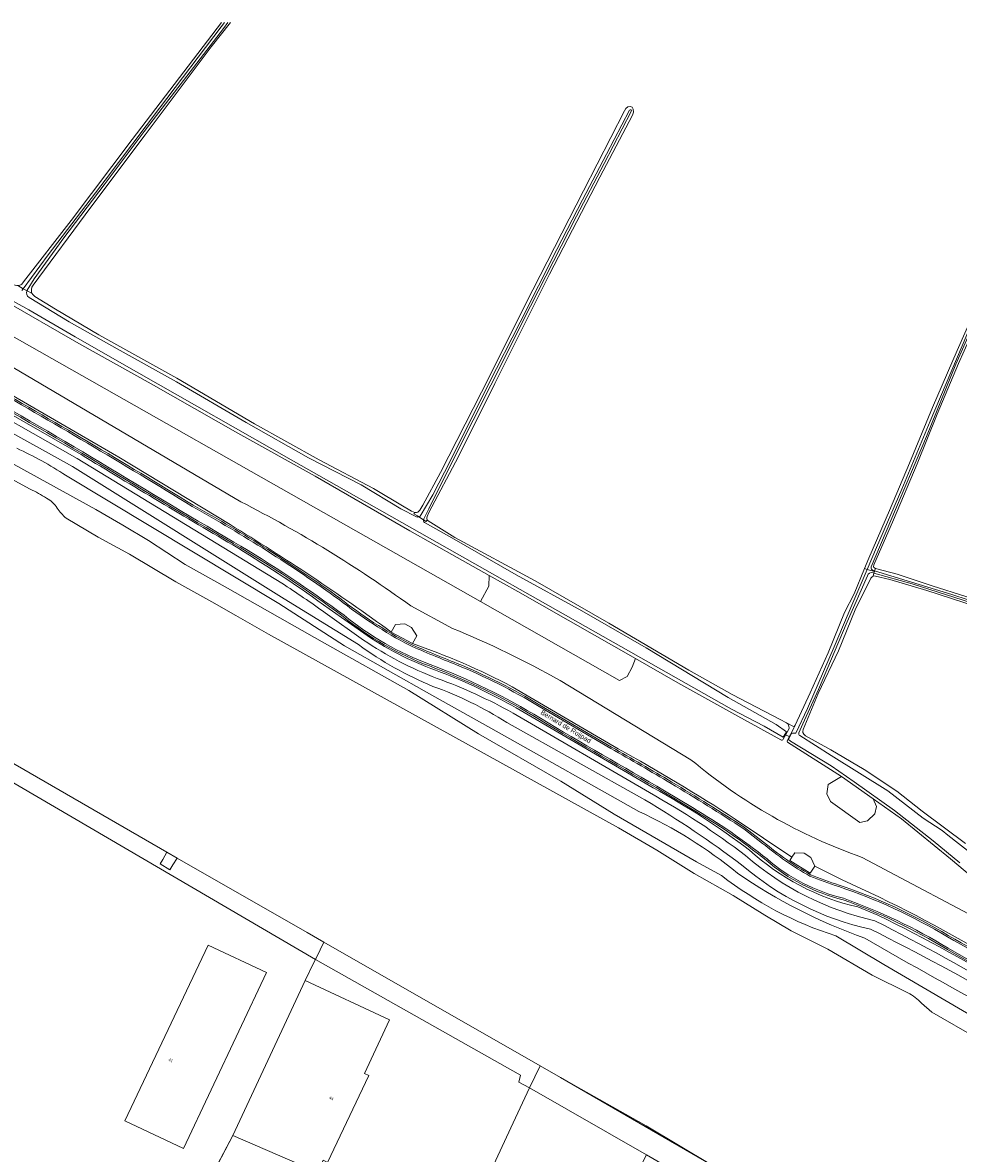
# Model space of a CAD drawing. Header units: metres. Extents: x 151448 to 154749, y 463108 to 465296.
# Tile 156 of 256: x 152733 to 152975, y 465003 to 465295. Entities that reach past the tile are written whole.
import ezdxf
from ezdxf.enums import TextEntityAlignment as Align

# ---------------------------------------------------------------- set-up
doc = ezdxf.new("R2010")
doc.units = ezdxf.units.M
for name, color, linetype, lineweight in [('B-PV-GK-BESCHOEIING-G', 253, 'Continuous', 9), ('B-PV-GR-GRAS-GV', 253, 'Continuous', 9), ('B-PV-GR-HOUTWAL-GV', 253, 'Continuous', 9), ('B-PV-GW-TALUD_KRUIN-G', 253, 'Continuous', 9), ('B-PV-IE-TERREINAFSCHEIDING_KUNSTMATIG_HEKWERK-G', 253, 'Continuous', 9), ('B-PV-KW-KUNSTWERK_DUIKER-G', 253, 'Continuous', 9), ('B-PV-OG-BEBOUWING-GV', 1, 'Continuous', 9), ('B-PV-OG-BEBOUWING-T18', 2, 'Continuous', 9), ('B-PV-OG-BEBOUWING_BUNKER-GV', 1, 'Continuous', 9), ('B-PV-OG-TERREIN_BEGROEID-GV', 253, 'Continuous', 9), ('B-PV-OG-TERREIN_ERF-GV', 253, 'Continuous', 9), ('B-PV-OG-TERREIN_OEVER-GV', 253, 'Continuous', 9), ('B-PV-OG-TOPOGRAFIE-T18', 2, 'Continuous', 9), ('B-PV-OG-WATER-GV', 253, 'Continuous', 9), ('B-PV-OG-WATER_SLOOT-GV', 253, 'Continuous', 9), ('B-PV-VH-GESLOTENVERHARDING_ASFALT-GV', 253, 'Continuous', 9), ('B-PV-VH-HALFVERHARDING_GRASBETONSTEEN-GV', 253, 'Continuous', 9)]:
    doc.layers.add(name, color=color, linetype=linetype, lineweight=lineweight)
doc.styles.add('Drong', font='txt', dxfattribs={"height": 1.8})

msp = doc.modelspace()

# ---------------------------------------------------------------- linework, layer by layer
at = {"layer": 'B-PV-GK-BESCHOEIING-G', "flags": 128}
msp.add_lwpolyline([(152871.723, 465022.439), (152910.569, 465000)], dxfattribs=at)
at = {"layer": 'B-PV-GR-GRAS-GV', "flags": 128}
for points in [[(152928.623, 465109.604), (152917.521, 465115.707), (152902.055, 465124.341), (152891.085, 465130.638), (152890.286, 465128.373), (152888.915, 465125.974), (152886.987, 465124.974), (152851.026, 465145.349), (152704.843, 465228.173), (152702.644, 465228.441), (152699.792, 465229.21), (152692.388, 465232.923), (152683.518, 465237.866), (152662.976, 465249.793), (152639.787, 465262.828), (152617.392, 465274.523), (152599.066, 465285.149), (152583.473, 465294.587), (152582.935, 465294.866)], [(152732.58, 465227.359), (152733.035, 465227.901), (152745.32, 465243.773), (152761.043, 465264.706), (152784.158, 465294.866)], [(152786.518, 465294.866), (152781.475, 465288.569), (152764.457, 465265.844), (152750.397, 465247.169), (152735.509, 465227.095), (152735.183, 465226.545), (152735.033, 465225.907), (152735.028, 465225.421), (152735.103, 465225.063), (152735.212, 465224.89), (152735.321, 465224.716), (152735.917, 465224.1), (152741.237, 465220.825), (152752.475, 465214.2), (152772.605, 465203.058), (152792.697, 465191.253), (152809.392, 465181.961), (152823.401, 465174.534), (152831.351, 465169.819), (152832.352, 465169.167), (152833.263, 465168.664), (152834.077, 465168.328), (152834.52, 465168.323), (152834.891, 465168.442), (152835.402, 465168.983), (152836.137, 465170.254), (152840.734, 465178.642), (152851.306, 465199.457), (152864.602, 465225.887), (152877.687, 465251.412), (152888.244, 465272.078), (152888.626, 465272.683), (152889.099, 465273.077), (152889.709, 465273.162), (152890.242, 465273.008), (152890.489, 465272.519), (152890.596, 465271.712), (152890.354, 465270.964), (152881.906, 465254.937), (152868.934, 465229.893), (152854.799, 465201.681), (152845.394, 465182.773), (152837.753, 465168.311), (152837.317, 465167.313), (152837.17, 465166.847), (152837.169, 465166.81), (152837.282, 465166.489), (152837.562, 465166.166), (152844.416, 465161.871), (152865.161, 465150.673), (152884.181, 465139.754), (152904.848, 465127.646), (152916.113, 465121.31), (152928.495, 465114.856), (152930.135, 465114.001), (152932.14, 465112.956), (152932.38, 465113.436), (152936.213, 465121.769), (152940.912, 465132.065), (152945.132, 465142.489), (152947.561, 465147.325), (152950.274, 465153.876)], [(152640.288, 465231.532), (152680.548, 465208.365), (152694.304, 465200.01), (152726.27, 465183.056), (152751.719, 465169.131), (152758.627, 465165.105), (152765.326, 465161.114), (152774.802, 465154.916), (152785.134, 465149.168), (152810.762, 465134.569), (152832.549, 465122.351), (152850.577, 465111.188), (152871.813, 465098.991), (152885.572, 465090.433), (152906.859, 465078.162), (152913.334, 465074.593)], [(152950.274, 465153.876), (152951.367, 465156.514), (152956.766, 465168.855), (152961.922, 465181.084), (152967.87, 465195.449), (152974.174, 465210.163), (152979.186, 465221.455)], [(152980.417, 465219.953), (152974.521, 465206.829), (152969.03, 465193.761), (152963.871, 465180.923), (152957.753, 465166.455), (152952.65, 465154.864), (152952.58, 465154.357), (152952.721, 465154.103), (152953.073, 465153.878), (152958.72, 465152.389), (152967.783, 465149.403), (152976.434, 465146.685)], [(152718.279, 465212.826), (152789.163, 465171.106)], [(152704.183, 465203.22), (152745.646, 465180.258), (152800.365, 465146.069), (152819.559, 465134.216)], [(152799.737, 465150.084), (152746.827, 465182.275), (152715.852, 465199.814)], [(152891.97, 465091.121), (152855.9, 465111.42), (152838.5, 465121.16), (152815.925, 465133.944), (152799.001, 465144.823), (152743.89, 465177.96)], [(152978.831, 465144.197), (152966.339, 465148.221), (152956.817, 465151.034), (152953.078, 465151.936), (152952.616, 465151.95), (152952.471, 465151.911), (152952.211, 465151.706), (152951.904, 465151.361), (152947.889, 465143.238), (152943.585, 465132.61), (152938.291, 465121.611), (152934.385, 465112.291), (152934.304, 465111.797), (152934.371, 465111.512), (152934.629, 465111.128), (152935.073, 465110.701), (152941.535, 465107.048), (152950.229, 465101.948), (152958.616, 465096.417), (152965.131, 465091.234), (152976.367, 465082.896)], [(152833.054, 465144.222), (152843.819, 465138.428)], [(152820.838, 465135.416), (152810.911, 465142.431)], [(152871.62, 465124.962), (152905.447, 465104.509)], [(152857.86, 465114.095), (152893.542, 465094.145)], [(152894.725, 465096.004), (152859.502, 465116.528)], [(152930.348, 465109.513), (152932.006, 465112.69), (152932.14, 465112.956), (152930.135, 465114.001)], [(152930.639, 465112.178), (152929.283, 465109.785)], [(152981.203, 465071.593), (152972.483, 465078.918), (152959.848, 465089.237), (152952.484, 465094.411), (152953.343, 465092.379), (152952.946, 465090.492), (152951.008, 465088.704), (152949.071, 465088.307), (152941.519, 465093.719), (152940.575, 465095.656), (152940.873, 465098.089), (152944.3, 465100.162), (152930.403, 465109.067)], [(152949.663, 465079.281), (152985.749, 465060.139)], [(152942.844, 465058.994), (152955.273, 465051.6), (152986.753, 465033.228), (152994.557, 465029.142), (153000, 465025.129), (153005.454, 465021.44), (153012.186, 465015.517)]]:
    msp.add_lwpolyline(points, dxfattribs=at)
at = {"layer": 'B-PV-GR-GRAS-GV'}
for points in [[(152743.89, 465177.96, 0.036592), (152731.265, 465184.93)], [(152789.163, 465171.106, -0.0388363), (152833.054, 465144.222)], [(152810.911, 465142.431, 0.0143973), (152799.737, 465150.084)], [(152843.819, 465138.428, -0.0313746), (152871.62, 465124.962)], [(152839.875, 465125.513, -0.0609661), (152820.838, 465135.416)], [(152819.559, 465134.216, 0.0605468), (152838.767, 465123.447)], [(152838.767, 465123.447, -0.0572808), (152857.86, 465114.095)], [(152859.502, 465116.528, 0.0396134), (152839.875, 465125.513)], [(152930.135, 465114.001, -0.3859468), (152930.639, 465112.178)], [(152929.283, 465109.785, -0.3530695), (152928.623, 465109.604)], [(152930.403, 465109.067, -0.2666329), (152930.348, 465109.513)], [(152905.447, 465104.509, 0.0910083), (152949.663, 465079.281)], [(152893.542, 465094.145, -0.025781), (152918.518, 465077.383)], [(152919.567, 465079.758, 0.0353399), (152894.725, 465096.004)], [(152917.442, 465075.205, 0.0649995), (152891.97, 465091.121)], [(152952.951, 465062.918, -0.126232), (152919.567, 465079.758)], [(152918.518, 465077.383, 0.1246864), (152951.844, 465060.738)], [(152913.334, 465074.593, 0.0874574), (152942.844, 465058.994)], [(152950.397, 465058.443, -0.0666368), (152917.442, 465075.205)], [(152989.142, 465043.141, 0.0137258), (152952.951, 465062.918)], [(152986.49, 465038.271, -0.0098638), (152950.397, 465058.443)], [(152951.844, 465060.738, -0.0139091), (152987.984, 465041.283)]]:
    msp.add_lwpolyline(points, format="xyb", dxfattribs=at)
at = {"layer": 'B-PV-GR-GRAS-GV', "flags": 128}
msp.add_lwpolyline([(152851.026, 465145.349), (152886.987, 465124.974), (152888.915, 465125.974), (152890.286, 465128.373), (152891.085, 465130.638), (152879.957, 465137.026), (152860.736, 465147.935), (152853.278, 465152.109), (152853.251, 465149.334)], close=True, dxfattribs=at)
at = {"layer": 'B-PV-GR-HOUTWAL-GV', "flags": 128}
msp.add_lwpolyline([(152704.843, 465228.173), (152851.026, 465145.349), (152853.251, 465149.334), (152853.278, 465152.109), (152845, 465156.743), (152832.846, 465163.61), (152808.374, 465177.766), (152788.343, 465188.876), (152766.009, 465201.56), (152747.256, 465212.033), (152727.531, 465223.382), (152718.513, 465227.434)], dxfattribs=at)
msp.add_lwpolyline([(152952.484, 465094.411), (152944.3, 465100.162), (152940.873, 465098.089), (152940.575, 465095.656), (152941.519, 465093.719), (152949.071, 465088.307), (152951.008, 465088.704), (152952.946, 465090.492), (152953.343, 465092.379)], close=True, dxfattribs=at)
at = {"layer": 'B-PV-GW-TALUD_KRUIN-G', "flags": 128}
for points in [[(152819.559, 465134.216), (152800.365, 465146.069), (152745.646, 465180.258), (152704.183, 465203.22)], [(152747.853, 465183.317), (152716.568, 465201.253)], [(152821.765, 465136.569), (152811.964, 465143.484)], [(152895.709, 465097.261), (152860.237, 465117.912)], [(152893.542, 465094.145), (152857.86, 465114.095)], [(152953.748, 465064.376), (152948.581, 465066.462)]]:
    msp.add_lwpolyline(points, dxfattribs=at)
at = {"layer": 'B-PV-GW-TALUD_KRUIN-G'}
for points in [[(152788.334, 465159.215, -0.0037968), (152747.853, 465183.317)], [(152811.964, 465143.484, 0.0194329), (152788.334, 465159.215)], [(152840.708, 465127.151, -0.0637789), (152821.765, 465136.569)], [(152838.767, 465123.447, -0.0605468), (152819.559, 465134.216)], [(152860.237, 465117.912, 0.037622), (152840.708, 465127.151)], [(152857.86, 465114.095, 0.0572808), (152838.767, 465123.447)], [(152920.559, 465081.159, 0.0358956), (152895.709, 465097.261)], [(152918.518, 465077.383, 0.025781), (152893.542, 465094.145)], [(152948.581, 465066.462, -0.1299096), (152920.559, 465081.159)], [(152951.844, 465060.738, -0.1246864), (152918.518, 465077.383)], [(152990.003, 465044.585, 0.0188407), (152953.748, 465064.376)], [(152987.984, 465041.283, 0.0139091), (152951.844, 465060.738)]]:
    msp.add_lwpolyline(points, format="xyb", dxfattribs=at)
at = {"layer": 'B-PV-IE-TERREINAFSCHEIDING_KUNSTMATIG_HEKWERK-G', "flags": 128}
for points in [[(152805.791, 465047.507), (152808.122, 465052.306)], [(152783.091, 464999.875), (152787.099, 465007.476)]]:
    msp.add_lwpolyline(points, dxfattribs=at)
at = {"layer": 'B-PV-KW-KUNSTWERK_DUIKER-G', "flags": 128}
msp.add_lwpolyline([(152930.991, 465110.412), (152929.709, 465111.017)], dxfattribs=at)
at = {"layer": 'B-PV-OG-BEBOUWING-GV', "flags": 128}
for points in [[(152759.22, 465011.22), (152774.34, 465004.09), (152795.756, 465049.504), (152780.67, 465056.63)], [(152787.099, 465007.476), (152804.379, 465000), (152808.962, 464998.017), (152810.398, 465001.039), (152811.518, 465000.507), (152822.178, 465022.944), (152821.054, 465023.469), (152827.536, 465037.35), (152805.791, 465047.507)]]:
    msp.add_lwpolyline(points, close=True, dxfattribs=at)
at = {"layer": 'B-PV-OG-BEBOUWING_BUNKER-GV', "flags": 128}
for points in [[(152833.496, 465134.517), (152834.578, 465136.525), (152833.226, 465138.674), (152831.518, 465139.594), (152829.075, 465139.454), (152828.008, 465137.474)], [(152937.445, 465077.042), (152936.374, 465079.255), (152934.667, 465080.331), (152932.232, 465080.41), (152931.527, 465079.293), (152931.019, 465078.487), (152936.268, 465075.176)]]:
    msp.add_lwpolyline(points, close=True, dxfattribs=at)
at = {"layer": 'B-PV-OG-TERREIN_BEGROEID-GV', "flags": 128}
for points in [[(152789.163, 465171.106), (152718.279, 465212.826)], [(152819.559, 465134.216), (152800.365, 465146.069), (152745.646, 465180.258), (152704.183, 465203.22)], [(152715.852, 465199.814), (152746.827, 465182.275), (152799.737, 465150.084)], [(152716.568, 465201.253), (152747.853, 465183.317)], [(152747.853, 465183.317), (152716.568, 465201.253)], [(152728.698, 465199.446), (152757.615, 465182.627), (152786.365, 465165.211)], [(152786.365, 465165.211), (152757.615, 465182.627), (152728.698, 465199.446)], [(152743.89, 465177.96), (152799.001, 465144.823), (152815.925, 465133.944), (152838.5, 465121.16), (152855.9, 465111.42), (152891.97, 465091.121)], [(152811.964, 465143.484), (152821.765, 465136.569)], [(152821.765, 465136.569), (152811.964, 465143.484)], [(152843.819, 465138.428), (152833.054, 465144.222)], [(152810.911, 465142.431), (152820.838, 465135.416)], [(152828.008, 465137.474), (152833.496, 465134.517)], [(152833.496, 465134.517), (152828.008, 465137.474)], [(152859.234, 465123.364), (152886.629, 465107.352)], [(152886.629, 465107.352), (152859.234, 465123.364)], [(152905.447, 465104.509), (152871.62, 465124.962)], [(152860.237, 465117.912), (152895.709, 465097.261)], [(152895.709, 465097.261), (152860.237, 465117.912)], [(152866.386, 465118.619), (152884.935, 465107.767)], [(152893.542, 465094.145), (152857.86, 465114.095)], [(152859.502, 465116.528), (152894.725, 465096.004)], [(152905.602, 465091.783), (152898.428, 465096.154)], [(152916.885, 465089.18), (152931.527, 465079.293), (152932.232, 465080.41), (152934.667, 465080.331), (152936.374, 465079.255), (152937.445, 465077.042), (152944.528, 465073.488)], [(152944.528, 465073.488), (152937.445, 465077.042), (152936.374, 465079.255), (152934.667, 465080.331), (152932.232, 465080.41), (152931.527, 465079.293), (152916.885, 465089.18)], [(152919.292, 465087.012), (152924.206, 465083.213)], [(152985.749, 465060.139), (152949.663, 465079.281)], [(152948.581, 465066.462), (152953.748, 465064.376)], [(152953.748, 465064.376), (152948.581, 465066.462)], [(152982.373, 465049.408), (152971.692, 465055.484)]]:
    msp.add_lwpolyline(points, dxfattribs=at)
at = {"layer": 'B-PV-OG-TERREIN_BEGROEID-GV'}
for points in [[(152750.362, 465182.31, 0.008223), (152713.898, 465203.26)], [(152722.349, 465202.407, -0.0093353), (152776.812, 465170.241)], [(152731.265, 465184.93, -0.036592), (152743.89, 465177.96)], [(152747.853, 465183.317, 0.0037968), (152788.334, 465159.215)], [(152788.334, 465159.215, -0.0037968), (152747.853, 465183.317)], [(152787.124, 465160.359, -0.0038972), (152750.362, 465182.31)], [(152776.812, 465170.241, -0.0293551), (152814.76, 465146.189)], [(152833.054, 465144.222, 0.0388363), (152789.163, 465171.106)], [(152786.365, 465165.211, -0.0211915), (152828.008, 465137.474)], [(152828.008, 465137.474, 0.0211915), (152786.365, 465165.211)], [(152815.562, 465141.476, 0.0272425), (152787.124, 465160.359)], [(152788.334, 465159.215, -0.0194329), (152811.964, 465143.484)], [(152811.964, 465143.484, 0.0194329), (152788.334, 465159.215)], [(152799.737, 465150.084, -0.0143973), (152810.911, 465142.431)], [(152814.76, 465146.189, 0.0446748), (152832.853, 465134.403)], [(152837.884, 465128.715, -0.0812502), (152815.562, 465141.476)], [(152871.62, 465124.962, 0.0313746), (152843.819, 465138.428)], [(152820.838, 465135.416, 0.0609661), (152839.875, 465125.513)], [(152821.765, 465136.569, 0.0637789), (152840.708, 465127.151)], [(152840.708, 465127.151, -0.0637789), (152821.765, 465136.569)], [(152832.853, 465134.403, 0.0070676), (152844.994, 465129.385)], [(152833.496, 465134.517, -0.0371071), (152859.234, 465123.364)], [(152859.234, 465123.364, 0.0371071), (152833.496, 465134.517)], [(152838.767, 465123.447, -0.0605468), (152819.559, 465134.216)], [(152866.323, 465114.854, 0.0488415), (152837.884, 465128.715)], [(152844.994, 465129.385, -0.0385435), (152866.386, 465118.619)], [(152840.708, 465127.151, -0.037622), (152860.237, 465117.912)], [(152860.237, 465117.912, 0.037622), (152840.708, 465127.151)], [(152857.86, 465114.095, 0.0572808), (152838.767, 465123.447)], [(152839.875, 465125.513, -0.0396134), (152859.502, 465116.528)], [(152898.428, 465096.154, -0.0038728), (152866.323, 465114.854)], [(152884.935, 465107.767, -0.0040021), (152900.504, 465098.724)], [(152886.629, 465107.352, -0.0175902), (152916.885, 465089.18)], [(152916.885, 465089.18, 0.0175902), (152886.629, 465107.352)], [(152949.663, 465079.281, -0.0910083), (152905.447, 465104.509)], [(152895.709, 465097.261, -0.0358956), (152920.559, 465081.159)], [(152920.559, 465081.159, 0.0358956), (152895.709, 465097.261)], [(152900.504, 465098.724, -0.0079956), (152919.292, 465087.012)], [(152918.518, 465077.383, 0.025781), (152893.542, 465094.145)], [(152894.725, 465096.004, -0.0353399), (152919.567, 465079.758)], [(152891.97, 465091.121, -0.0649995), (152917.442, 465075.205)], [(152924.828, 465078.565, 0.0382814), (152905.602, 465091.783)], [(152924.206, 465083.213, 0.0430204), (152936.331, 465074.796)], [(152919.567, 465079.758, 0.126232), (152952.951, 465062.918)], [(152920.559, 465081.159, 0.1299096), (152948.581, 465066.462)], [(152948.581, 465066.462, -0.1299096), (152920.559, 465081.159)], [(152951.844, 465060.738, -0.1246864), (152918.518, 465077.383)], [(152944.734, 465068.327, -0.1180417), (152924.828, 465078.565)], [(152917.442, 465075.205, 0.0666368), (152950.397, 465058.443)], [(152936.331, 465074.796, 0.0175869), (152943.735, 465072.1)], [(152944.528, 465073.488, -0.0281485), (152982.126, 465053.9)], [(152982.126, 465053.9, 0.0281485), (152944.528, 465073.488)], [(152943.735, 465072.1, -0.0547444), (152971.888, 465059.121)], [(152971.692, 465055.484, 0.0503306), (152944.734, 465068.327)], [(152953.748, 465064.376, -0.0188407), (152990.003, 465044.585)], [(152990.003, 465044.585, 0.0188407), (152953.748, 465064.376)], [(152952.951, 465062.918, -0.0137258), (152989.142, 465043.141)], [(152950.397, 465058.443, 0.0098638), (152986.49, 465038.271)], [(152987.984, 465041.283, 0.0139091), (152951.844, 465060.738)], [(152971.888, 465059.121, -0.0135486), (152998.653, 465043.479)]]:
    msp.add_lwpolyline(points, format="xyb", dxfattribs=at)
at = {"layer": 'B-PV-OG-TERREIN_ERF-GV', "flags": 128}
msp.add_lwpolyline([(152783.155, 464999.997), (152787.099, 465007.476), (152805.791, 465047.507), (152808.122, 465052.306), (152808.409, 465052.928), (152727.278, 465100.335), (152722.067, 465089.417), (152698.903, 465039.946), (152693.982, 465029.73), (152693.946, 465029.655), (152693.957, 465029.655), (152689.11, 465019.408), (152688.274, 465017.662), (152685.477, 465011.758), (152683.362, 465007.311), (152679.15, 464998.455)], dxfattribs=at)
for points in [[(152759.22, 465011.22), (152780.67, 465056.63), (152795.756, 465049.504), (152774.34, 465004.09)], [(152810.586, 465057.397), (152809.646, 465055.439), (152808.409, 465052.928), (152861.39, 465023.061), (152860.95, 465021.231), (152863.761, 465019.72), (152866.464, 465025.446)], [(152808.409, 465052.928), (152808.122, 465052.306), (152805.791, 465047.507), (152827.536, 465037.35), (152821.054, 465023.469), (152822.178, 465022.944), (152811.518, 465000.507), (152810.398, 465001.039), (152808.962, 464998.017), (152845.424, 464980.293), (152859.508, 465010.734), (152863.761, 465019.72), (152860.95, 465021.231), (152861.39, 465023.061)], [(152996.765, 464943.603), (152999.844, 464948.575), (153000, 464948.748), (152999.966, 464948.83), (152999.949, 464948.873), (152952.026, 464976.239), (152910.694, 464999.928), (152910.569, 465000), (152893.86, 465009.938), (152871.723, 465022.439), (152866.464, 465025.446), (152863.761, 465019.72), (152893.93, 465002.479), (152898.269, 465000), (152922.403, 464986.094), (152971.026, 464958.378)], [(152861.37, 464972.866), (152865.707, 464970.846), (152873.973, 464988.465), (152874.448, 464989.756), (152875.025, 464990.005), (152875.566, 464991.162), (152877.544, 464990.237), (152891.14, 464996.964), (152893.93, 465002.479), (152863.761, 465019.72), (152859.508, 465010.734), (152845.424, 464980.293), (152856.23, 464975.26), (152856.394, 464975.616), (152861.501, 464973.139)], [(152808.962, 464998.017), (152804.379, 465000), (152787.099, 465007.476), (152783.155, 464999.997), (152783.091, 464999.875), (152775.563, 464983.643), (152776.721, 464983.106), (152780.348, 464981.367), (152778.758, 464978.052), (152778.561, 464977.63), (152793.392, 464970.709), (152794.365, 464972.793), (152803.645, 464992.679), (152842.543, 464974.527), (152845.424, 464980.293)]]:
    msp.add_lwpolyline(points, close=True, dxfattribs=at)
at = {"layer": 'B-PV-OG-TERREIN_OEVER-GV', "flags": 128}
for points in [[(152784.158, 465294.866), (152761.043, 465264.706), (152745.32, 465243.773), (152733.035, 465227.901), (152732.58, 465227.359), (152732.27, 465227.154), (152731.775, 465226.95), (152731.507, 465226.947), (152732.949, 465226.146), (152739.352, 465234.871), (152754.125, 465254.147), (152768.103, 465272.795), (152784.058, 465293.76)], [(152733.904, 465225.616), (152735.212, 465224.89), (152735.103, 465225.063), (152735.028, 465225.421), (152735.033, 465225.907), (152735.183, 465226.545), (152735.509, 465227.095), (152750.397, 465247.169), (152764.457, 465265.844), (152781.475, 465288.569), (152786.518, 465294.866)], [(152785.794, 465294.866), (152784.657, 465293.379), (152774.344, 465279.916), (152764.211, 465266.782), (152753.852, 465253.014), (152743.392, 465239.262), (152735.761, 465228.726), (152733.971, 465225.744)], [(152784.058, 465293.76), (152784.896, 465294.866)], [(152836.355, 465166.432), (152836.989, 465166.027), (152837.282, 465166.489), (152837.169, 465166.81), (152837.17, 465166.847), (152837.317, 465167.313), (152837.753, 465168.311), (152845.394, 465182.773), (152854.799, 465201.681), (152868.934, 465229.893), (152881.906, 465254.937), (152890.354, 465270.964), (152890.596, 465271.712), (152890.489, 465272.519), (152890.242, 465273.008), (152889.709, 465273.162), (152889.099, 465273.077), (152888.626, 465272.683), (152888.244, 465272.078), (152877.687, 465251.412), (152864.602, 465225.887), (152851.306, 465199.457), (152840.734, 465178.642), (152836.137, 465170.254), (152835.402, 465168.983), (152834.891, 465168.442), (152834.52, 465168.323), (152834.077, 465168.328), (152833.842, 465167.968), (152834.769, 465167.447), (152835.142, 465167.209)], [(152835.443, 465167.432), (152838.725, 465172.927), (152843.298, 465181.751), (152853.15, 465201.498), (152861.314, 465217.48), (152870.792, 465236.24), (152877.399, 465249.092), (152883.596, 465260.929), (152889.557, 465272.295)], [(152890.019, 465271.92), (152882.98, 465258.466), (152875.89, 465244.915), (152863.954, 465221.602), (152853.723, 465201.255), (152844.625, 465183.184), (152837.691, 465169.276), (152836.442, 465166.746)], [(152732.585, 465225.65), (152732.949, 465226.146), (152731.507, 465226.947), (152731.239, 465226.944), (152730.417, 465227.12), (152729.767, 465227.343), (152728.936, 465227.765), (152720.809, 465232.101), (152719.856, 465232.66), (152719.4, 465233.152), (152719.112, 465233.789), (152718.888, 465234.567), (152718.655, 465235.646), (152718.056, 465235.69)], [(152913.334, 465074.593), (152906.859, 465078.162), (152885.572, 465090.433), (152871.813, 465098.991), (152850.577, 465111.188), (152832.549, 465122.351), (152810.762, 465134.569), (152785.134, 465149.168), (152774.802, 465154.916), (152765.326, 465161.114), (152758.627, 465165.105), (152751.719, 465169.131), (152726.27, 465183.056), (152694.304, 465200.01), (152680.548, 465208.365), (152640.288, 465231.532)], [(152718.513, 465227.434), (152727.531, 465223.382), (152747.256, 465212.033), (152766.009, 465201.56), (152788.343, 465188.876), (152808.374, 465177.766), (152832.846, 465163.61), (152845, 465156.743), (152853.278, 465152.109), (152860.736, 465147.935), (152879.957, 465137.026), (152891.085, 465130.638), (152902.055, 465124.341), (152917.521, 465115.707), (152928.623, 465109.604)], [(152836.787, 465165.639), (152843.645, 465161.768), (152860.25, 465152.282), (152877.238, 465142.921), (152893.861, 465133.352), (152915.073, 465120.556), (152927.485, 465113.557), (152930.125, 465111.694), (152929.292, 465110.339), (152924.322, 465113.204), (152915.951, 465117.577), (152802.138, 465181.977), (152762.837, 465204.299), (152746.323, 465213.703), (152734.413, 465220.716), (152723.725, 465226.518)], [(152835.142, 465167.209), (152834.769, 465167.447), (152833.842, 465167.968), (152834.077, 465168.328), (152833.263, 465168.664), (152832.352, 465169.167), (152831.351, 465169.819), (152823.401, 465174.534), (152809.392, 465181.961), (152792.697, 465191.253), (152772.605, 465203.058), (152752.475, 465214.2), (152741.237, 465220.825), (152735.917, 465224.1), (152735.321, 465224.716), (152735.212, 465224.89), (152733.904, 465225.616)], [(152734.427, 465223.844), (152744.768, 465217.56), (152757.19, 465210.584), (152772.552, 465202.091), (152790.52, 465191.58), (152806.623, 465182.447), (152820.201, 465175.452), (152830.513, 465169.311), (152834.571, 465167.195)], [(152952.624, 465153.348), (152952.886, 465153.267), (152953.073, 465153.878), (152952.721, 465154.103), (152952.58, 465154.357), (152952.65, 465154.864), (152957.753, 465166.455), (152963.871, 465180.923), (152969.03, 465193.761), (152974.521, 465206.829), (152980.417, 465219.953), (152980.667, 465220.725), (152980.67, 465221.06), (152980.561, 465221.279), (152980.244, 465221.55), (152979.969, 465221.645), (152979.655, 465221.649), (152979.186, 465221.455), (152974.174, 465210.163), (152967.87, 465195.449), (152961.922, 465181.084), (152956.766, 465168.855), (152951.367, 465156.514), (152950.274, 465153.876)], [(152950.274, 465153.876), (152950.991, 465153.649), (152953.414, 465159.288), (152959.881, 465174.41), (152967.205, 465191.95), (152975.465, 465211.385), (152979.567, 465220.934)], [(152980.07, 465220.605), (152973.874, 465206.686), (152966.295, 465187.988), (152957.05, 465166.321), (152952.015, 465154.305)], [(152710.566, 465187.186), (152716.855, 465184.22), (152723.724, 465180.279), (152734.699, 465174.38)], [(152743.992, 465166.875), (152752.259, 465161.958), (152760.385, 465157.628), (152772.378, 465150.475), (152781.623, 465145.246), (152787.823, 465141.719), (152796.259, 465136.953), (152886.684, 465086.883), (152896.639, 465081.178), (152906.246, 465075.122), (152916.379, 465069.452), (152924.532, 465064.367), (152931.326, 465060.283), (152940.817, 465055.544), (152952.23, 465048.844), (152961.484, 465044.33)], [(152930.135, 465114.001), (152928.495, 465114.856), (152916.113, 465121.31), (152904.848, 465127.646), (152884.181, 465139.754), (152865.161, 465150.673), (152844.416, 465161.871), (152837.562, 465166.166), (152837.282, 465166.489), (152836.989, 465166.027), (152836.355, 465166.432)], [(152974.92, 465077.907), (152968.038, 465083.574), (152958.045, 465091.384), (152947.627, 465098.757), (152941.632, 465102.924), (152931.173, 465109.323), (152930.673, 465109.738), (152931.352, 465111.178), (152931.655, 465111.352), (152932.518, 465111.361), (152935.572, 465117.714), (152942.442, 465133.645), (152947.28, 465145.011), (152950.991, 465153.649), (152950.274, 465153.876), (152947.561, 465147.325), (152945.132, 465142.489), (152940.912, 465132.065), (152936.213, 465121.769), (152932.38, 465113.436), (152932.14, 465112.956), (152932.006, 465112.69), (152930.348, 465109.513)], [(152951.01, 465152.003), (152945.81, 465140.142), (152938.367, 465122.653), (152934.343, 465113.732), (152933.328, 465111.462)], [(152976.367, 465082.896), (152965.131, 465091.234), (152958.616, 465096.417), (152950.229, 465101.948), (152941.535, 465107.048), (152935.073, 465110.701), (152934.629, 465111.128), (152934.371, 465111.512), (152934.304, 465111.797), (152934.385, 465112.291), (152938.291, 465121.611), (152943.585, 465132.61), (152947.889, 465143.238), (152951.904, 465151.361), (152952.211, 465151.706), (152952.471, 465151.911), (152952.717, 465152.717), (152952.502, 465152.777)], [(152952.717, 465152.717), (152952.471, 465151.911), (152952.616, 465151.95), (152953.078, 465151.936), (152956.817, 465151.034), (152966.339, 465148.221), (152978.831, 465144.197), (152988.67, 465140.675), (152999.965, 465135.914), (153010.699, 465131.342), (153022.276, 465126.391), (153035.495, 465120.329), (153047.819, 465114.482), (153057.975, 465110.411), (153066.739, 465106.935), (153067.313, 465106.748), (153067.715, 465106.521)], [(153067.229, 465107.115), (153059.542, 465110.202), (153048.805, 465114.765), (153036.837, 465120.276), (153017.294, 465129.057), (153000.806, 465136.35), (152987.045, 465141.887), (152975.721, 465145.712), (152962.588, 465149.92), (152952.717, 465152.717)], [(153068.252, 465107.796), (153066.862, 465108.415), (153061.32, 465110.743), (153051.305, 465115.03), (153039.605, 465120.277), (153026.921, 465126.441), (153017.632, 465130.467), (153010.279, 465133.721), (153000.524, 465137.987), (152994.355, 465140.395), (152986.783, 465143.329), (152976.434, 465146.685), (152967.783, 465149.403), (152958.72, 465152.389), (152953.073, 465153.878), (152952.886, 465153.267), (152972.796, 465147.127), (152985.456, 465143.066), (153002.509, 465136.24), (153018.934, 465128.929), (153036.11, 465121.128), (153049.195, 465115.169), (153058.847, 465111.175), (153067.477, 465107.708)], [(152929.283, 465109.785), (152930.639, 465112.178)], [(152930.403, 465109.067), (152944.3, 465100.162), (152952.484, 465094.411), (152959.848, 465089.237), (152972.483, 465078.918), (152981.203, 465071.593)], [(152933.562, 465110.73), (152941.688, 465105.608), (152956.264, 465096.443), (152965.426, 465089.429), (152970.376, 465086.178), (152971.84, 465084.997), (152978.078, 465080.084)], [(153012.186, 465015.517), (153005.454, 465021.44), (153000, 465025.129), (152994.557, 465029.142), (152986.753, 465033.228), (152955.273, 465051.6), (152942.844, 465058.994)], [(152965.02, 465041.586), (152967.678, 465039.339), (152979.666, 465032.447)]]:
    msp.add_lwpolyline(points, dxfattribs=at)
at = {"layer": 'B-PV-OG-TERREIN_OEVER-GV'}
for points in [[(152889.557, 465272.295, -0.8633013), (152890.019, 465271.92)], [(152733.904, 465225.616, 0.3759729), (152734.427, 465223.844)], [(152733.971, 465225.744, 0.0306695), (152733.904, 465225.616)], [(152734.699, 465174.38, -0.0436087), (152738.958, 465172.016)], [(152738.958, 465172.016, -0.1306614), (152741.715, 465169.5)], [(152741.715, 465169.5, 0.0575849), (152743.992, 465166.875)], [(152834.571, 465167.195, 0.1892459), (152835.142, 465167.209)], [(152835.142, 465167.209, 0.122269), (152835.443, 465167.432)], [(152836.442, 465166.746, 0.099884), (152836.355, 465166.432)], [(152836.355, 465166.432, 0.2937722), (152836.787, 465165.639)], [(152952.502, 465152.777, 0.4108772), (152951.01, 465152.003)], [(152952.015, 465154.305, 0.4262347), (152952.624, 465153.348)], [(152930.639, 465112.178, 0.3859468), (152930.135, 465114.001)], [(152933.328, 465111.462, 0.3564429), (152933.562, 465110.73)], [(152928.623, 465109.604, 0.3530695), (152929.283, 465109.785)], [(152930.348, 465109.513, 0.2666329), (152930.403, 465109.067)], [(152942.844, 465058.994, -0.0874574), (152913.334, 465074.593)], [(152961.484, 465044.33, -0.0832034), (152965.02, 465041.586)]]:
    msp.add_lwpolyline(points, format="xyb", dxfattribs=at)
at = {"layer": 'B-PV-OG-TERREIN_OEVER-GV', "flags": 128}
msp.add_lwpolyline([(152727.823, 465102.567), (152728.249, 465102.369), (152727.278, 465100.335), (152808.409, 465052.928), (152809.646, 465055.439), (152810.586, 465057.397), (152806.318, 465059.841), (152772.662, 465079.113), (152771.621, 465077.329), (152770.828, 465076.048), (152768.267, 465077.611), (152768.961, 465078.766), (152770.051, 465080.625), (152729.221, 465104.168), (152728.813, 465104.4)], close=True, dxfattribs=at)
at = {"layer": 'B-PV-OG-WATER-GV', "flags": 128}
for points in [[(152519.604, 465224.253), (152620.476, 465166.405), (152707.028, 465116.769), (152728.813, 465104.4), (152729.221, 465104.168), (152770.051, 465080.625), (152772.662, 465079.113), (152806.318, 465059.841), (152810.586, 465057.397), (152866.464, 465025.446), (152871.723, 465022.439), (152893.86, 465009.938), (152910.569, 465000), (152910.694, 464999.928), (152952.026, 464976.239), (152999.949, 464948.873)], [(152734.699, 465174.38), (152723.724, 465180.279), (152716.855, 465184.22), (152710.566, 465187.186)], [(152961.484, 465044.33), (152952.23, 465048.844), (152940.817, 465055.544), (152931.326, 465060.283), (152924.532, 465064.367), (152916.379, 465069.452), (152906.246, 465075.122), (152896.639, 465081.178), (152886.684, 465086.883), (152796.259, 465136.953), (152787.823, 465141.719), (152781.623, 465145.246), (152772.378, 465150.475), (152760.385, 465157.628), (152752.259, 465161.958), (152743.992, 465166.875)], [(152979.666, 465032.447), (152967.678, 465039.339), (152965.02, 465041.586)]]:
    msp.add_lwpolyline(points, dxfattribs=at)
at = {"layer": 'B-PV-OG-WATER-GV'}
for points in [[(152738.958, 465172.016, 0.0436087), (152734.699, 465174.38)], [(152741.715, 465169.5, 0.1306614), (152738.958, 465172.016)], [(152743.992, 465166.875, -0.0575849), (152741.715, 465169.5)], [(152965.02, 465041.586, 0.0832034), (152961.484, 465044.33)]]:
    msp.add_lwpolyline(points, format="xyb", dxfattribs=at)
at = {"layer": 'B-PV-OG-WATER_SLOOT-GV', "flags": 128}
for points in [[(152784.896, 465294.866), (152784.058, 465293.76), (152768.103, 465272.795), (152754.125, 465254.147), (152739.352, 465234.871), (152732.949, 465226.146)], [(152733.971, 465225.744), (152735.761, 465228.726), (152743.392, 465239.262), (152753.852, 465253.014), (152764.211, 465266.782), (152774.344, 465279.916), (152784.657, 465293.379), (152785.794, 465294.866)], [(152889.557, 465272.295), (152883.596, 465260.929), (152877.399, 465249.092), (152870.792, 465236.24), (152861.314, 465217.48), (152853.15, 465201.498), (152843.298, 465181.751), (152838.725, 465172.927), (152835.443, 465167.432)], [(152836.442, 465166.746), (152837.691, 465169.276), (152844.625, 465183.184), (152853.723, 465201.255), (152863.954, 465221.602), (152875.89, 465244.915), (152882.98, 465258.466), (152890.019, 465271.92)], [(152723.725, 465226.518), (152734.413, 465220.716), (152746.323, 465213.703), (152762.837, 465204.299), (152802.138, 465181.977), (152915.951, 465117.577), (152924.322, 465113.204), (152929.292, 465110.339), (152930.125, 465111.694), (152927.485, 465113.557), (152915.073, 465120.556), (152893.861, 465133.352), (152877.238, 465142.921), (152860.25, 465152.282), (152843.645, 465161.768), (152836.787, 465165.639)], [(152733.904, 465225.616), (152732.949, 465226.146), (152732.585, 465225.65)], [(152732.949, 465226.146), (152733.904, 465225.616)], [(152834.571, 465167.195), (152830.513, 465169.311), (152820.201, 465175.452), (152806.623, 465182.447), (152790.52, 465191.58), (152772.552, 465202.091), (152757.19, 465210.584), (152744.768, 465217.56), (152734.427, 465223.844)], [(152979.567, 465220.934), (152975.465, 465211.385), (152967.205, 465191.95), (152959.881, 465174.41), (152953.414, 465159.288), (152950.991, 465153.649), (152952.825, 465153.069)], [(152952.015, 465154.305), (152957.05, 465166.321), (152966.295, 465187.988), (152973.874, 465206.686), (152980.07, 465220.605)], [(152835.142, 465167.209), (152836.355, 465166.432)], [(152836.355, 465166.432), (152835.142, 465167.209)], [(152952.502, 465152.777), (152952.717, 465152.717), (152952.825, 465153.069), (152950.991, 465153.649), (152947.28, 465145.011), (152942.442, 465133.645), (152935.572, 465117.714), (152932.518, 465111.361), (152931.655, 465111.352), (152931.352, 465111.178), (152930.673, 465109.738), (152931.173, 465109.323), (152941.632, 465102.924), (152947.627, 465098.757), (152958.045, 465091.384), (152968.038, 465083.574), (152974.92, 465077.907)], [(152933.328, 465111.462), (152934.343, 465113.732), (152938.367, 465122.653), (152945.81, 465140.142), (152951.01, 465152.003)], [(152952.825, 465153.069), (152952.886, 465153.267), (152952.624, 465153.348)], [(152952.886, 465153.267), (152952.825, 465153.069), (152952.717, 465152.717), (152962.588, 465149.92), (152975.721, 465145.712), (152987.045, 465141.887), (153000.806, 465136.35), (153017.294, 465129.057), (153036.837, 465120.276), (153048.805, 465114.765), (153059.542, 465110.202), (153067.229, 465107.115)], [(153067.477, 465107.708), (153058.847, 465111.175), (153049.195, 465115.169), (153036.11, 465121.128), (153018.934, 465128.929), (153002.509, 465136.24), (152985.456, 465143.066), (152972.796, 465147.127), (152952.886, 465153.267)], [(152978.078, 465080.084), (152971.84, 465084.997), (152970.376, 465086.178), (152965.426, 465089.429), (152956.264, 465096.443), (152941.688, 465105.608), (152933.562, 465110.73)]]:
    msp.add_lwpolyline(points, dxfattribs=at)
at = {"layer": 'B-PV-OG-WATER_SLOOT-GV'}
for points in [[(152890.019, 465271.92, 0.8633013), (152889.557, 465272.295)], [(152734.427, 465223.844, -0.3759729), (152733.904, 465225.616)], [(152733.904, 465225.616, -0.0306695), (152733.971, 465225.744)], [(152835.142, 465167.209, -0.1892459), (152834.571, 465167.195)], [(152835.443, 465167.432, -0.122269), (152835.142, 465167.209)], [(152836.355, 465166.432, -0.099884), (152836.442, 465166.746)], [(152836.787, 465165.639, -0.2937722), (152836.355, 465166.432)], [(152951.01, 465152.003, -0.4108772), (152952.502, 465152.777)], [(152952.624, 465153.348, -0.4262347), (152952.015, 465154.305)], [(152933.562, 465110.73, -0.3564429), (152933.328, 465111.462)]]:
    msp.add_lwpolyline(points, format="xyb", dxfattribs=at)
at = {"layer": 'B-PV-VH-GESLOTENVERHARDING_ASFALT-GV'}
for points in [[(152714.089, 465203.612, -0.0082108), (152750.568, 465182.653)], [(152776.61, 465169.895, 0.0093355), (152722.149, 465202.061)], [(152750.568, 465182.653, 0.0038856), (152787.327, 465160.704)], [(152814.519, 465145.87, 0.0293554), (152776.61, 465169.895)], [(152787.327, 465160.704, -0.0272585), (152815.807, 465141.792)], [(152832.68, 465134.042, -0.0446648), (152814.519, 465145.87)], [(152815.807, 465141.792, 0.0812815), (152838.023, 465129.09)], [(152844.845, 465129.014, -0.0070536), (152832.68, 465134.042)], [(152838.023, 465129.09, -0.0488378), (152866.53, 465115.196)], [(152866.181, 465118.275, 0.0385688), (152844.845, 465129.014)], [(152866.53, 465115.196, 0.0038592), (152898.636, 465096.496)], [(152900.298, 465098.381, 0.0039555), (152884.735, 465107.421)], [(152919.061, 465086.685, 0.0079824), (152900.298, 465098.381)], [(152905.806, 465092.127, -0.0383311), (152925.084, 465078.872)], [(152936.155, 465074.436, -0.0431738), (152923.956, 465082.901)], [(152925.084, 465078.872, 0.118188), (152944.849, 465068.71)], [(152943.61, 465071.72, -0.0177455), (152936.155, 465074.436)], [(152971.689, 465058.774, 0.0547139), (152943.61, 465071.72)], [(152944.849, 465068.71, -0.0503792), (152971.895, 465055.829)], [(152998.44, 465043.141, 0.0134954), (152971.689, 465058.774)]]:
    msp.add_lwpolyline(points, format="xyb", dxfattribs=at)
at = {"layer": 'B-PV-VH-GESLOTENVERHARDING_ASFALT-GV', "flags": 128}
for points in [[(152884.735, 465107.421), (152866.181, 465118.275)], [(152898.636, 465096.496), (152905.806, 465092.127)], [(152923.956, 465082.901), (152919.061, 465086.685)], [(152971.895, 465055.829), (152982.572, 465049.755)]]:
    msp.add_lwpolyline(points, dxfattribs=at)
msp.add_lwpolyline([(152770.051, 465080.625), (152768.961, 465078.766), (152768.267, 465077.611), (152770.828, 465076.048), (152771.621, 465077.329), (152772.662, 465079.113)], close=True, dxfattribs=at)
at = {"layer": 'B-PV-VH-HALFVERHARDING_GRASBETONSTEEN-GV'}
for points in [[(152713.898, 465203.26, -0.008223), (152750.362, 465182.31)], [(152750.568, 465182.653, 0.0082108), (152714.089, 465203.612)], [(152722.149, 465202.061, -0.0093355), (152776.61, 465169.895)], [(152776.812, 465170.241, 0.0093353), (152722.349, 465202.407)], [(152750.362, 465182.31, 0.0038972), (152787.124, 465160.359)], [(152787.327, 465160.704, -0.0038856), (152750.568, 465182.653)], [(152776.61, 465169.895, -0.0293554), (152814.519, 465145.87)], [(152814.76, 465146.189, 0.0293551), (152776.812, 465170.241)], [(152815.807, 465141.792, 0.0272585), (152787.327, 465160.704)], [(152787.124, 465160.359, -0.0272425), (152815.562, 465141.476)], [(152832.853, 465134.403, -0.0446748), (152814.76, 465146.189)], [(152814.519, 465145.87, 0.0446648), (152832.68, 465134.042)], [(152815.562, 465141.476, 0.0812502), (152837.884, 465128.715)], [(152838.023, 465129.09, -0.0812815), (152815.807, 465141.792)], [(152844.994, 465129.385, -0.0070676), (152832.853, 465134.403)], [(152832.68, 465134.042, 0.0070536), (152844.845, 465129.014)], [(152837.884, 465128.715, -0.0488415), (152866.323, 465114.854)], [(152866.53, 465115.196, 0.0488378), (152838.023, 465129.09)], [(152844.845, 465129.014, -0.0385688), (152866.181, 465118.275)], [(152866.386, 465118.619, 0.0385435), (152844.994, 465129.385)], [(152866.323, 465114.854, 0.0038728), (152898.428, 465096.154)], [(152898.636, 465096.496, -0.0038592), (152866.53, 465115.196)], [(152884.735, 465107.421, -0.0039555), (152900.298, 465098.381)], [(152900.504, 465098.724, 0.0040021), (152884.935, 465107.767)], [(152900.298, 465098.381, -0.0079824), (152919.061, 465086.685)], [(152919.292, 465087.012, 0.0079956), (152900.504, 465098.724)], [(152905.602, 465091.783, -0.0382814), (152924.828, 465078.565)], [(152925.084, 465078.872, 0.0383311), (152905.806, 465092.127)], [(152923.956, 465082.901, 0.0431738), (152936.155, 465074.436)], [(152936.331, 465074.796, -0.0430204), (152924.206, 465083.213)], [(152944.849, 465068.71, -0.118188), (152925.084, 465078.872)], [(152924.828, 465078.565, 0.1180417), (152944.734, 465068.327)], [(152936.155, 465074.436, 0.0177455), (152943.61, 465071.72)], [(152943.735, 465072.1, -0.0175869), (152936.331, 465074.796)], [(152943.61, 465071.72, -0.0547139), (152971.689, 465058.774)], [(152971.888, 465059.121, 0.0547444), (152943.735, 465072.1)], [(152944.734, 465068.327, -0.0503306), (152971.692, 465055.484)], [(152971.895, 465055.829, 0.0503792), (152944.849, 465068.71)], [(152971.689, 465058.774, -0.0134954), (152998.44, 465043.141)], [(152998.653, 465043.479, 0.0135486), (152971.888, 465059.121)]]:
    msp.add_lwpolyline(points, format="xyb", dxfattribs=at)
at = {"layer": 'B-PV-VH-HALFVERHARDING_GRASBETONSTEEN-GV', "flags": 128}
for points in [[(152866.181, 465118.275), (152884.735, 465107.421)], [(152884.935, 465107.767), (152866.386, 465118.619)], [(152905.806, 465092.127), (152898.636, 465096.496)], [(152898.428, 465096.154), (152905.602, 465091.783)], [(152919.061, 465086.685), (152923.956, 465082.901)], [(152924.206, 465083.213), (152919.292, 465087.012)], [(152971.692, 465055.484), (152982.373, 465049.408)], [(152982.572, 465049.755), (152971.895, 465055.829)]]:
    msp.add_lwpolyline(points, dxfattribs=at)

# ---------------------------------------------------------------- texts
at = {"layer": 'B-PV-OG-BEBOUWING-T18', "style": 'Drong'}
for s, rotation, p in [('41', 334.7, (152771.045, 465026.889)), ('44', 334.9, (152812.536, 465017.064))]:
    msp.add_text(s, height=0.75, rotation=rotation, dxfattribs=at).set_placement(p, align=Align.MIDDLE)
at = {"layer": 'B-PV-OG-TOPOGRAFIE-T18', "style": 'Drong'}
msp.add_text('Bernard de Roijpad', height=1.25, rotation=328.9, dxfattribs=at).set_placement((152873.067, 465112.926), align=Align.MIDDLE)

doc.saveas('drawing.dxf')
